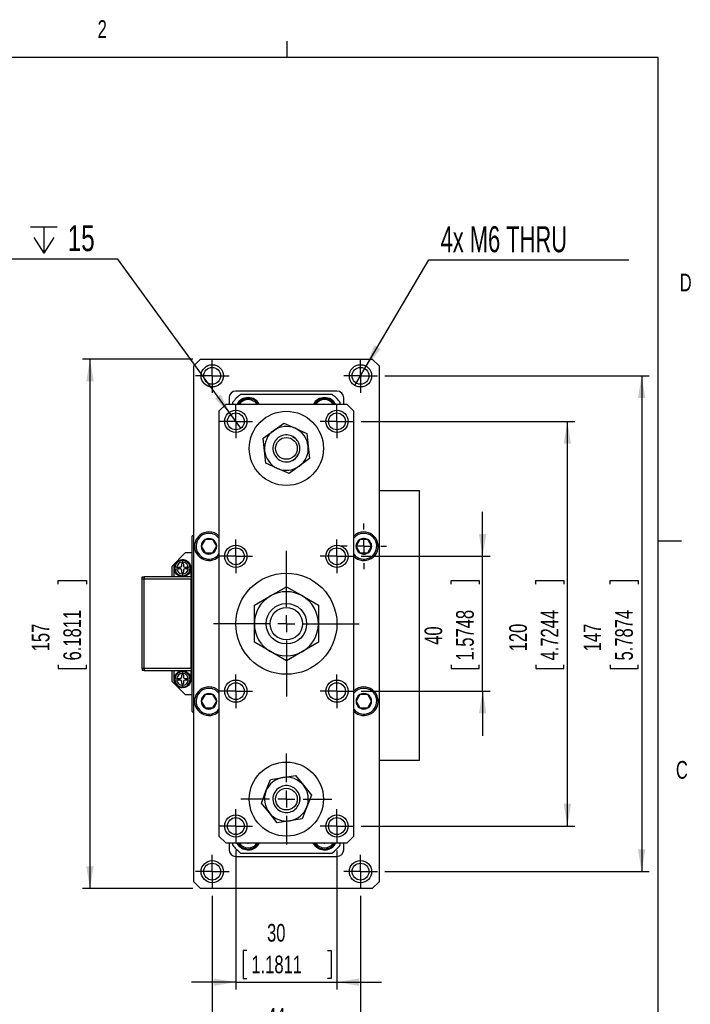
# Model space of a CAD drawing. Extents: x 11 to 421, y 5 to 275.
# Tile 9 of 9: x 330 to 420, y 143 to 275. Entities that reach past the tile are written whole.
import ezdxf
from ezdxf.enums import TextEntityAlignment as Align

# ---------------------------------------------------------------- set-up
doc = ezdxf.new("R2010")
doc.units = 0
doc.layers.get('0').update_dxf_attribs({"linetype": 'CONTINUOUS'})
doc.dimstyles.new('SLDDIMSTYLE1', dxfattribs={"dimtxt": 2.38125, "dimasz": 3, "dimexe": 0, "dimexo": 0.0625, "dimgap": 0.595313, "dimtad": 1, "dimlfac": 2.2, "dimrnd": 1e-09, "dimzin": 12, "dimsah": 1, "dimcen": 0.09, "dimazin": 3, "dimtfac": 1, "dimtofl": 0, "dimtmove": 0, "dimatfit": 3})
doc.dimstyles.new('SLDDIMSTYLE3', dxfattribs={"dimtxt": 2.38125, "dimasz": 3, "dimexe": 0, "dimexo": 0.0625, "dimgap": 0.595313, "dimtad": 1, "dimlfac": 2.2, "dimrnd": 1e-09, "dimzin": 12, "dimsah": 1, "dimcen": 0.09, "dimazin": 3, "dimtfac": 1, "dimtmove": 0, "dimatfit": 3})
doc.dimstyles.new('SLDDIMSTYLE6', dxfattribs={"dimtxt": 3.5, "dimasz": 3, "dimexe": 0, "dimexo": 0.0625, "dimgap": 0.875, "dimtad": 0, "dimtih": 1, "dimtoh": 1, "dimlfac": 2.2, "dimrnd": 1e-09, "dimzin": 12, "dimblk1": 'NONE', "dimsah": 1, "dimcen": 0, "dimazin": 3, "dimtfac": 1, "dimtmove": 0, "dimatfit": 3})

# ---------------------------------------------------------------- blocks, each defined once
blk = doc.blocks.new('*D30')
at = {"color": 7, "linetype": 'CONTINUOUS'}
for p, q in [((355.84, 157.24), (355.84, 133.3)), ((375.84, 157.24), (375.84, 133.3)), ((360.52, 138.56), (360.03, 138.56)), ((360.03, 138.56), (360.03, 134.78)), ((371.4, 138.56), (371.88, 138.56)), ((371.88, 138.56), (371.88, 134.78)), ((355.84, 134.3), (349.84, 134.3)), ((355.84, 134.3), (375.84, 134.3)), ((360.03, 134.78), (360.52, 134.78)), ((371.88, 134.78), (371.4, 134.78)), ((375.84, 134.3), (381.84, 134.3))]:
    blk.add_line(p, q, dxfattribs=at)
for points in [[(355.84, 134.3), (352.84, 134.8), (352.84, 133.8)], [(375.84, 134.3), (378.84, 133.8), (378.84, 134.8)]]:
    blk.add_solid(points, dxfattribs=at)
at = {"color": 7, "linetype": 'CONTINUOUS', "width": 0.7}
for s, p in [('44', (363.23, 139.05, 45.9)), ('1.7323', (361.12, 134.78, 45.9))]:
    blk.add_text(s, height=2.381, dxfattribs=at).set_placement(p, align=Align.BOTTOM_LEFT)
blk = doc.blocks.new('*D31')
at = {"color": 7, "linetype": 'CONTINUOUS'}
for p, q in [((359.02, 163.37), (359.02, 144.61)), ((372.65, 163.37), (372.65, 144.61)), ((360.52, 149.88), (360.03, 149.88)), ((360.03, 149.88), (360.03, 146.09)), ((371.4, 149.88), (371.88, 149.88)), ((371.88, 149.88), (371.88, 146.09)), ((360.03, 146.09), (360.52, 146.09)), ((371.88, 146.09), (371.4, 146.09)), ((359.02, 145.61), (353.02, 145.61)), ((359.02, 145.61), (372.65, 145.61)), ((372.65, 145.61), (378.65, 145.61))]:
    blk.add_line(p, q, dxfattribs=at)
for points in [[(359.02, 145.61), (356.02, 146.11), (356.02, 145.11)], [(372.65, 145.61), (375.65, 145.11), (375.65, 146.11)]]:
    blk.add_solid(points, dxfattribs=at)
at = {"color": 7, "linetype": 'CONTINUOUS', "width": 0.7}
for s, p in [('30', (363.23, 150.36, 45.9)), ('1.1811', (361.12, 146.09, 45.9))]:
    blk.add_text(s, height=2.381, dxfattribs=at).set_placement(p, align=Align.BOTTOM_LEFT)
blk = doc.blocks.new('*D32')
at = {"color": 7, "linetype": 'CONTINUOUS'}
for p, q in [((392.3, 203.01), (392.3, 209.01)), ((375.93, 203.01), (393.3, 203.01)), ((392.3, 184.83), (392.3, 203.01)), ((388.04, 199.25), (388.04, 199.73)), ((388.04, 199.73), (391.82, 199.73)), ((391.82, 199.73), (391.82, 199.25)), ((388.04, 188.37), (388.04, 187.88)), ((388.04, 187.88), (391.82, 187.88)), ((391.82, 187.88), (391.82, 188.37)), ((375.93, 184.83), (393.3, 184.83)), ((392.3, 184.83), (392.3, 178.83))]:
    blk.add_line(p, q, dxfattribs=at)
for points in [[(392.3, 203.01), (392.8, 206.01), (391.8, 206.01)], [(392.3, 184.83), (391.8, 181.83), (392.8, 181.83)]]:
    blk.add_solid(points, dxfattribs=at)
at = {"color": 7, "linetype": 'CONTINUOUS', "width": 0.7}
for s, p in [('1.5748', (391.82, 188.97, 45.9)), ('40', (387.56, 191.08, 45.9))]:
    blk.add_text(s, height=2.381, rotation=90, dxfattribs=at).set_placement(p, align=Align.BOTTOM_LEFT)
blk = doc.blocks.new('*D33')
at = {"color": 7, "linetype": 'CONTINUOUS'}
for p, q in [((375.93, 221.19), (404.73, 221.19)), ((403.73, 166.65), (403.73, 221.19)), ((399.46, 199.25), (399.46, 199.73)), ((399.46, 199.73), (403.24, 199.73)), ((403.24, 199.73), (403.24, 199.25)), ((399.46, 188.37), (399.46, 187.88)), ((399.46, 187.88), (403.24, 187.88)), ((403.24, 187.88), (403.24, 188.37)), ((375.93, 166.65), (404.73, 166.65))]:
    blk.add_line(p, q, dxfattribs=at)
for points in [[(403.73, 221.19), (403.23, 218.19), (404.23, 218.19)], [(403.73, 166.65), (404.23, 169.65), (403.23, 169.65)]]:
    blk.add_solid(points, dxfattribs=at)
at = {"color": 7, "linetype": 'CONTINUOUS', "width": 0.7}
for s, p in [('4.7244', (403.24, 188.97, 45.9)), ('120', (398.98, 190.2, 45.9))]:
    blk.add_text(s, height=2.381, rotation=90, dxfattribs=at).set_placement(p, align=Align.BOTTOM_LEFT)
blk = doc.blocks.new('*D34')
at = {"color": 7, "linetype": 'CONTINUOUS'}
for p, q in [((379.11, 227.33), (414.75, 227.33)), ((413.75, 227.33), (413.75, 160.51)), ((409.49, 199.25), (409.49, 199.73)), ((409.49, 199.73), (413.27, 199.73)), ((413.27, 199.73), (413.27, 199.25)), ((409.49, 188.37), (409.49, 187.88)), ((409.49, 187.88), (413.27, 187.88)), ((413.27, 187.88), (413.27, 188.37)), ((379.11, 160.51), (414.75, 160.51))]:
    blk.add_line(p, q, dxfattribs=at)
for points in [[(413.75, 227.33), (413.25, 224.33), (414.25, 224.33)], [(413.75, 160.51), (414.25, 163.51), (413.25, 163.51)]]:
    blk.add_solid(points, dxfattribs=at)
at = {"color": 7, "linetype": 'CONTINUOUS', "width": 0.7}
for s, p in [('5.7874', (413.27, 188.97, 45.9)), ('147', (409, 190.2, 45.9))]:
    blk.add_text(s, height=2.381, rotation=90, dxfattribs=at).set_placement(p, align=Align.BOTTOM_LEFT)
blk = doc.blocks.new('*D35')
at = {"color": 7, "linetype": 'CONTINUOUS'}
for p, q in [((353.24, 229.6), (338.35, 229.6)), ((339.35, 229.6), (339.35, 158.24)), ((335.08, 199.25), (335.08, 199.73)), ((335.08, 199.73), (338.86, 199.73)), ((338.86, 199.73), (338.86, 199.25)), ((335.08, 188.37), (335.08, 187.88)), ((335.08, 187.88), (338.86, 187.88)), ((338.86, 187.88), (338.86, 188.37)), ((353.24, 158.24), (338.35, 158.24))]:
    blk.add_line(p, q, dxfattribs=at)
for points in [[(339.35, 229.6), (338.85, 226.6), (339.85, 226.6)], [(339.35, 158.24), (339.85, 161.24), (338.85, 161.24)]]:
    blk.add_solid(points, dxfattribs=at)
at = {"color": 7, "linetype": 'CONTINUOUS', "width": 0.7}
for s, p in [('6.1811', (338.86, 188.97, 45.9)), ('157', (334.6, 190.2, 45.9))]:
    blk.add_text(s, height=2.381, rotation=90, dxfattribs=at).set_placement(p, align=Align.BOTTOM_LEFT)
blk = doc.blocks.new('SW_SYMBOL_HOLE_DEPTH')
at = {"color": 0, "linetype": 'CONTINUOUS'}
for p, q in [((0, 875), (800, 875)), ((400, 875), (400, 75)), ((100, 555), (400, 75)), ((700, 555), (400, 75))]:
    blk.add_line(p, q, dxfattribs=at)
blk = doc.blocks.new('*D36')
at = {"color": 7, "linetype": 'CONTINUOUS'}
for p, q in [((343.1, 243.04), (317.06, 243.04)), ((358.35, 222.11), (343.1, 243.04)), ((359.69, 220.27), (358.35, 222.11))]:
    blk.add_line(p, q, dxfattribs=at)
blk.add_solid([(358.35, 222.11), (356.99, 224.83), (356.18, 224.24)], dxfattribs=at)
at = {"color": 7, "linetype": 'CONTINUOUS', "xscale": 0.0044707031, "yscale": 0.0044707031, "zscale": 0.0044707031}
blk.add_blockref('SW_SYMBOL_HOLE_DEPTH', (331.34, 243.52), dxfattribs=at)
at = {"color": 7, "linetype": 'CONTINUOUS'}
for s, width, p in [('8x M6 ', 0.583333, (317.06, 243.09, 45.9)), ('15', 0.7, (336.34, 243.09, 45.9))]:
    blk.add_text(s, height=3.5, dxfattribs=dict(at, width=width)).set_placement(p, align=Align.BOTTOM_LEFT)
blk = doc.blocks.new('_NONE')
blk = doc.blocks.new('*D38')
at = {"color": 7, "linetype": 'CONTINUOUS'}
for p, q in [((376.6, 228.62), (385.05, 242.95)), ((385.05, 242.95), (412, 242.95)), ((375.07, 226.04), (376.6, 228.62))]:
    blk.add_line(p, q, dxfattribs=at)
blk.add_solid([(376.6, 228.62), (378.55, 230.95), (377.69, 231.46)], dxfattribs=at)
at = {"color": 7, "linetype": 'CONTINUOUS', "width": 0.63}
blk.add_text('4x M6 THRU', height=3.5, dxfattribs=at).set_placement((386.64, 242.95, 45.9), align=Align.BOTTOM_LEFT)
blk = doc.blocks.new('SW_CENTERMARKSYMBOL_4')
at = {"color": 0, "linetype": 'CONTINUOUS'}
for p, q in [((0, 2.27), (0, 9.82)), ((-2.27, 0), (-9.82, 0)), ((0, 0), (-1.14, 0)), ((0, 0), (0, 1.14)), ((0, 0), (0, -1.14)), ((0, 0), (1.14, 0)), ((2.27, 0), (9.82, 0)), ((0, -2.27), (0, -9.82))]:
    blk.add_line(p, q, dxfattribs=at)
blk = doc.blocks.new('SW_CENTERMARKSYMBOL_5')
at = {"color": 0, "linetype": 'CONTINUOUS'}
for p, q in [((0, 2.27), (0, 3.07)), ((-2.27, 0), (-3.07, 0)), ((0, 0), (-1.14, 0)), ((0, 0), (0, 1.14)), ((0, 0), (0, -1.14)), ((0, 0), (1.14, 0)), ((2.27, 0), (3.07, 0)), ((0, -2.27), (0, -3.07))]:
    blk.add_line(p, q, dxfattribs=at)
blk = doc.blocks.new('SW_CENTERMARKSYMBOL_6')
at = {"color": 0, "linetype": 'CONTINUOUS'}
for p, q in [((0, 1.14), (0, 2.27)), ((-1.14, 0), (-2.27, 0)), ((0, 0), (-1.14, 0)), ((0, 0), (0, 1.14)), ((0, 0), (0, -1.14)), ((0, 0), (1.14, 0)), ((1.14, 0), (2.27, 0)), ((0, -1.14), (0, -2.27))]:
    blk.add_line(p, q, dxfattribs=at)
blk = doc.blocks.new('SW_CENTERMARKSYMBOL_7')
at = {"color": 0, "linetype": 'CONTINUOUS'}
for p, q in [((0, 1.14), (0, 2.27)), ((-1.14, 0), (-2.27, 0)), ((0, 0), (-1.14, 0)), ((0, 0), (0, 1.14)), ((0, 0), (0, -1.14)), ((0, 0), (1.14, 0)), ((1.14, 0), (2.27, 0)), ((0, -1.14), (0, -2.27))]:
    blk.add_line(p, q, dxfattribs=at)
blk = doc.blocks.new('SW_CENTERMARKSYMBOL_8')
at = {"color": 0, "linetype": 'CONTINUOUS'}
for p, q in [((0, 1.14), (0, 2.27)), ((-1.14, 0), (-2.27, 0)), ((0, 0), (-1.14, 0)), ((0, 0), (0, 1.14)), ((0, 0), (0, -1.14)), ((0, 0), (1.14, 0)), ((1.14, 0), (2.27, 0)), ((0, -1.14), (0, -2.27))]:
    blk.add_line(p, q, dxfattribs=at)
blk = doc.blocks.new('SW_CENTERMARKSYMBOL_9')
at = {"color": 0, "linetype": 'CONTINUOUS'}
for p, q in [((0, 1.14), (0, 2.27)), ((-1.14, 0), (-2.27, 0)), ((0, 0), (-1.14, 0)), ((0, 0), (0, 1.14)), ((0, 0), (0, -1.14)), ((0, 0), (1.14, 0)), ((1.14, 0), (2.27, 0)), ((0, -1.14), (0, -2.27))]:
    blk.add_line(p, q, dxfattribs=at)
blk = doc.blocks.new('SW_CENTERMARKSYMBOL_10')
at = {"color": 0, "linetype": 'CONTINUOUS'}
for p, q in [((0, 1.14), (0, 2.27)), ((-1.14, 0), (-2.27, 0)), ((0, 0), (-1.14, 0)), ((0, 0), (0, 1.14)), ((0, 0), (0, -1.14)), ((0, 0), (1.14, 0)), ((1.14, 0), (2.27, 0)), ((0, -1.14), (0, -2.27))]:
    blk.add_line(p, q, dxfattribs=at)
blk = doc.blocks.new('SW_CENTERMARKSYMBOL_11')
at = {"color": 0, "linetype": 'CONTINUOUS'}
for p, q in [((0, 1.14), (0, 2.27)), ((-1.14, 0), (-2.27, 0)), ((0, 0), (-1.14, 0)), ((0, 0), (0, 1.14)), ((0, 0), (0, -1.14)), ((0, 0), (1.14, 0)), ((1.14, 0), (2.27, 0)), ((0, -1.14), (0, -2.27))]:
    blk.add_line(p, q, dxfattribs=at)
blk = doc.blocks.new('SW_CENTERMARKSYMBOL_12')
at = {"color": 0, "linetype": 'CONTINUOUS'}
for p, q in [((0, 1.14), (0, 2.27)), ((-1.14, 0), (-2.27, 0)), ((0, 0), (-1.14, 0)), ((0, 0), (0, 1.14)), ((0, 0), (0, -1.14)), ((0, 0), (1.14, 0)), ((1.14, 0), (2.27, 0)), ((0, -1.14), (0, -2.27))]:
    blk.add_line(p, q, dxfattribs=at)
blk = doc.blocks.new('SW_CENTERMARKSYMBOL_13')
at = {"color": 0, "linetype": 'CONTINUOUS'}
for p, q in [((0, 1.14), (0, 2.27)), ((-1.14, 0), (-2.27, 0)), ((0, 0), (-1.14, 0)), ((0, 0), (0, 1.14)), ((0, 0), (0, -1.14)), ((0, 0), (1.14, 0)), ((1.14, 0), (2.27, 0)), ((0, -1.14), (0, -2.27))]:
    blk.add_line(p, q, dxfattribs=at)
blk = doc.blocks.new('SW_CENTERMARKSYMBOL_14')
at = {"color": 0, "linetype": 'CONTINUOUS'}
for p, q in [((0, 1.14), (0, 2.27)), ((-1.14, 0), (-2.27, 0)), ((0, 0), (-1.14, 0)), ((0, 0), (0, 1.14)), ((0, 0), (0, -1.14)), ((0, 0), (1.14, 0)), ((1.14, 0), (2.27, 0)), ((0, -1.14), (0, -2.27))]:
    blk.add_line(p, q, dxfattribs=at)
blk = doc.blocks.new('SW_CENTERMARKSYMBOL_15')
at = {"color": 0, "linetype": 'CONTINUOUS'}
for p, q in [((0, 1.14), (0, 2.27)), ((-1.14, 0), (-2.27, 0)), ((0, 0), (-1.14, 0)), ((0, 0), (0, 1.14)), ((0, 0), (0, -1.14)), ((0, 0), (1.14, 0)), ((1.14, 0), (2.27, 0)), ((0, -1.14), (0, -2.27))]:
    blk.add_line(p, q, dxfattribs=at)
blk = doc.blocks.new('SW_CENTERMARKSYMBOL_16')
at = {"color": 0, "linetype": 'CONTINUOUS'}
for p, q in [((0, 1.14), (0, 2.27)), ((-1.14, 0), (-2.27, 0)), ((0, 0), (-1.14, 0)), ((0, 0), (0, 1.14)), ((0, 0), (0, -1.14)), ((0, 0), (1.14, 0)), ((1.14, 0), (2.27, 0)), ((0, -1.14), (0, -2.27))]:
    blk.add_line(p, q, dxfattribs=at)
blk = doc.blocks.new('SW_CENTERMARKSYMBOL_17')
at = {"color": 0, "linetype": 'CONTINUOUS'}
for p, q in [((0, 1.14), (0, 2.27)), ((-1.14, 0), (-2.27, 0)), ((0, 0), (-1.14, 0)), ((0, 0), (0, 1.14)), ((0, 0), (0, -1.14)), ((0, 0), (1.14, 0)), ((1.14, 0), (2.27, 0)), ((0, -1.14), (0, -2.27))]:
    blk.add_line(p, q, dxfattribs=at)
blk = doc.blocks.new('SW_CENTERMARKSYMBOL_18')
at = {"color": 0, "linetype": 'CONTINUOUS'}
for p, q in [((0, 2.27), (0, 6.14)), ((-2.27, 0), (-6.14, 0)), ((0, 0), (-1.14, 0)), ((0, 0), (0, 1.14)), ((0, 0), (0, -1.14)), ((0, 0), (1.14, 0)), ((2.27, 0), (6.14, 0)), ((0, -2.27), (0, -6.14))]:
    blk.add_line(p, q, dxfattribs=at)

msp = doc.modelspace()

# ---------------------------------------------------------------- linework, layer by layer
at = {"color": 7, "linetype": 'CONTINUOUS'}
for p, q in [((365.9442, 270.3087), (365.9442, 272.4626)), ((15.9068, 270.3087), (415.9568, 270.3087)), ((415.9568, 9.9587), (415.9568, 270.3087)), ((354.2441, 229.6015), (353.335, 228.6924)), ((354.2441, 229.6015), (377.426, 229.6015)), ((378.335, 228.6924), (377.426, 229.6015)), ((353.335, 159.1469), (353.335, 228.6924)), ((378.335, 228.6924), (378.335, 159.1469)), ((358.1078, 224.3742), (358.1078, 223.4651)), ((372.6532, 225.2833), (359.0169, 225.2833)), ((372.0175, 224.8288), (359.6526, 224.8288)), ((373.5623, 223.4651), (373.5623, 224.3742)), ((357.6532, 223.4651), (356.7441, 222.556)), ((374.0169, 223.4651), (357.6532, 223.4651)), ((358.5623, 223.7385), (358.5623, 223.4651)), ((373.1078, 223.4651), (373.1078, 223.7385)), ((374.926, 222.556), (374.0169, 223.4651)), ((356.7441, 222.556), (356.7441, 165.2833)), ((374.926, 165.2833), (374.926, 222.556)), ((364.0929, 219.9423), (365.4707, 220.9481)), ((365.4707, 220.9481), (367.0306, 220.2579)), ((362.7152, 218.9365), (364.0929, 219.9423)), ((367.0306, 220.2579), (368.5905, 219.5676)), ((368.5905, 219.5676), (368.7727, 217.8716)), ((362.8974, 217.2405), (362.7152, 218.9365)), ((364.211, 218.3736), (364.2373, 218.3658)), ((368.7727, 217.8716), (368.9549, 216.1755)), ((363.0796, 215.5444), (362.8974, 217.2405)), ((364.6395, 214.8542), (363.0796, 215.5444)), ((366.1196, 215.7876), (366.119, 215.7601)), ((367.5772, 215.1697), (366.1994, 214.1639)), ((368.9549, 216.1755), (367.5772, 215.1697)), ((366.1994, 214.1639), (364.6395, 214.8542)), ((378.335, 211.8742), (383.7896, 211.8742)), ((383.7896, 175.5106), (383.7896, 211.8742)), ((353.335, 205.9651), (353.1078, 205.7378)), ((353.1078, 182.1015), (353.1078, 205.7378)), ((354.8643, 205.2746), (354.3394, 204.3656)), ((355.914, 205.2746), (354.8643, 205.2746)), ((356.4389, 204.3656), (355.914, 205.2746)), ((375.7561, 205.2746), (375.2312, 204.3656)), ((376.8058, 205.2746), (375.7561, 205.2746)), ((377.3307, 204.3656), (376.8058, 205.2746)), ((415.9568, 205.1124), (419.1318, 205.1124)), ((352.1987, 203.4651), (350.3805, 201.6469)), ((353.1078, 203.4651), (352.1987, 203.4651)), ((354.3394, 204.3656), (354.8643, 203.4565)), ((354.8643, 203.4565), (355.914, 203.4565)), ((355.914, 203.4565), (356.4389, 204.3656)), ((375.2312, 204.3656), (375.7561, 203.4565)), ((375.7561, 203.4565), (376.8058, 203.4565)), ((376.8058, 203.4565), (377.3307, 204.3656)), ((351.7214, 201.7151), (351.7214, 201.9878)), ((351.835, 202.4424), (351.835, 202.2151)), ((351.9487, 201.9878), (351.9487, 201.7151)), ((350.3805, 201.6469), (350.3805, 200.2378)), ((350.6532, 201.3288), (350.6532, 200.2378)), ((351.2632, 201.5333), (351.5396, 201.5333)), ((351.5396, 201.306), (351.2669, 201.306)), ((351.7214, 200.8515), (351.7214, 201.1242)), ((351.835, 200.6242), (351.835, 200.3969)), ((351.9487, 201.1242), (351.9487, 200.8515)), ((351.9714, 200.4015), (351.9714, 200.3144)), ((352.1305, 201.5333), (352.4032, 201.5333)), ((352.4032, 201.306), (352.1305, 201.306)), ((353.0169, 200.2378), (353.0169, 201.3288)), ((346.376, 200.2378), (346.6487, 200.2378)), ((346.376, 199.9606), (346.376, 200.2378)), ((346.376, 187.8788), (346.376, 199.9606)), ((346.376, 199.9606), (346.6487, 199.9606)), ((346.6487, 200.2378), (346.6487, 199.9606)), ((346.6532, 200.2378), (346.6487, 200.2378)), ((346.6532, 199.9651), (346.6487, 199.9651)), ((346.6487, 199.9606), (346.6532, 199.9606)), ((346.6487, 187.8788), (346.6487, 199.9606)), ((353.0169, 200.2378), (346.6532, 200.2378)), ((346.6532, 199.9651), (346.6532, 200.2378)), ((346.6532, 199.9606), (346.6532, 199.9651)), ((346.6532, 199.9651), (353.0169, 199.9651)), ((351.835, 200.3924), (351.835, 200.306)), ((353.0169, 200.2378), (353.0169, 199.9651)), ((353.0169, 187.8742), (353.0169, 199.9651)), ((353.0169, 199.8288), (353.1078, 199.8288)), ((363.676, 197.6593), (365.835, 198.9059)), ((365.835, 198.9059), (367.9941, 197.6593)), ((361.5169, 196.4128), (363.676, 197.6593)), ((367.9941, 197.6593), (370.1532, 196.4128)), ((361.5169, 193.9197), (361.5169, 196.4128)), ((370.1532, 196.4128), (370.1532, 193.9197)), ((361.5169, 191.4266), (361.5169, 193.9197)), ((370.1532, 193.9197), (370.1532, 191.4266)), ((363.676, 190.18), (361.5169, 191.4266)), ((370.1532, 191.4266), (367.9941, 190.18)), ((365.835, 188.9335), (363.676, 190.18)), ((367.9941, 190.18), (365.835, 188.9335)), ((346.6487, 187.8788), (346.376, 187.8788)), ((346.376, 187.8788), (346.376, 187.6015)), ((346.6487, 187.6015), (346.376, 187.6015)), ((346.6532, 187.8788), (346.6487, 187.8788)), ((346.6487, 187.8788), (346.6487, 187.6015)), ((346.6487, 187.8742), (346.6532, 187.8742)), ((346.6487, 187.6015), (346.6532, 187.6015)), ((346.6532, 187.8742), (346.6532, 187.8788)), ((353.0169, 187.8742), (346.6532, 187.8742)), ((346.6532, 187.6015), (346.6532, 187.8742)), ((346.6532, 187.6015), (353.0169, 187.6015)), ((350.3805, 187.6015), (350.3805, 186.1924)), ((350.6532, 187.6015), (350.6532, 186.5106)), ((351.835, 187.4424), (351.835, 187.2151)), ((353.1078, 188.0106), (353.0169, 188.0106)), ((353.0169, 187.8742), (353.0169, 187.6015)), ((353.0169, 186.5106), (353.0169, 187.6015)), ((350.3805, 186.1924), (352.1987, 184.3742)), ((351.2632, 186.5333), (351.5396, 186.5333)), ((351.5396, 186.306), (351.2669, 186.306)), ((351.7214, 186.7151), (351.7214, 186.9878)), ((351.7214, 185.8515), (351.7214, 186.1242)), ((351.9487, 186.9878), (351.9487, 186.7151)), ((351.9487, 186.1242), (351.9487, 185.8515)), ((352.1305, 186.5333), (352.4032, 186.5333)), ((352.4032, 186.306), (352.1305, 186.306)), ((351.835, 185.6242), (351.835, 185.3969)), ((351.835, 185.3924), (351.835, 185.306)), ((351.9714, 185.4015), (351.9714, 185.3144)), ((352.1987, 184.3742), (353.1078, 184.3742)), ((354.8643, 184.3829), (354.3394, 183.4738)), ((354.3394, 183.4738), (354.8643, 182.5647)), ((355.914, 184.3829), (354.8643, 184.3829)), ((356.4389, 183.4738), (355.914, 184.3829)), ((355.914, 182.5647), (356.4389, 183.4738)), ((375.7561, 184.3829), (375.2312, 183.4738)), ((375.2312, 183.4738), (375.7561, 182.5647)), ((376.8058, 184.3829), (375.7561, 184.3829)), ((377.3307, 183.4738), (376.8058, 184.3829)), ((376.8058, 182.5647), (377.3307, 183.4738)), ((353.1078, 182.1015), (353.335, 181.8742)), ((354.8643, 182.5647), (355.914, 182.5647)), ((375.7561, 182.5647), (376.8058, 182.5647)), ((378.335, 175.5106), (383.7896, 175.5106)), ((363.0768, 171.3423), (363.6882, 172.9348)), ((363.6882, 172.9348), (365.3731, 173.2015)), ((365.3731, 173.2015), (367.0579, 173.4682)), ((367.0579, 173.4682), (368.1313, 172.1425)), ((362.4654, 169.7498), (363.0768, 171.3423)), ((364.7627, 171.7516), (364.7826, 171.7327)), ((368.1313, 172.1425), (369.2047, 170.8168)), ((367.6511, 170.1954), (367.5411, 169.7436)), ((367.646, 170.4456), (367.6511, 170.1954)), ((369.2047, 170.8168), (368.5933, 169.2243)), ((363.5388, 168.4241), (362.4654, 169.7498)), ((365.2817, 168.5797), (365.2686, 168.5556)), ((368.5933, 169.2243), (367.9819, 167.6318)), ((364.6122, 167.0984), (363.5388, 168.4241)), ((366.297, 167.3651), (364.6122, 167.0984)), ((367.9819, 167.6318), (366.297, 167.3651)), ((356.7441, 165.2833), (357.6532, 164.3742)), ((374.0169, 164.3742), (374.926, 165.2833)), ((357.6532, 164.3742), (374.0169, 164.3742)), ((358.1078, 164.3742), (358.1078, 163.4651)), ((358.5623, 164.3742), (358.5623, 164.1008)), ((360.5127, 164.3742), (360.5965, 164.3593)), ((370.7979, 164.3742), (370.8874, 164.3586)), ((373.1078, 164.1008), (373.1078, 164.3742)), ((373.5623, 163.4651), (373.5623, 164.3742)), ((359.0169, 162.556), (372.6532, 162.556)), ((359.6526, 163.0106), (372.0175, 163.0106)), ((353.335, 159.1469), (354.2441, 158.2378)), ((377.426, 158.2378), (354.2441, 158.2378)), ((377.426, 158.2378), (378.335, 159.1469))]:
    msp.add_line(p, q, dxfattribs=at)
for points in [[(360.6923, 223.4859), (360.5895, 223.4792), (360.5127, 223.4651)], [(360.8722, 223.4651), (360.7951, 223.4792), (360.6923, 223.4859)], [(361.9018, 223.4651), (361.694, 223.7218), (361.4081, 223.9388)], [(371.1574, 223.4651), (371.133, 223.4704), (371.0309, 223.4841)], [(366.6481, 219.1273), (366.9315, 218.998), (367.054, 218.905)], [(367.4913, 218.3061), (367.6023, 217.8419), (367.6001, 217.8168)], [(367.2753, 171.3108), (367.4685, 171.0665), (367.5351, 170.9278)], [(367.5351, 170.9278), (367.5645, 170.8445), (367.646, 170.4456)], [(359.4872, 163.9354), (359.2417, 164.2459), (359.17, 164.3742)], [(369.7723, 163.9354), (369.5269, 164.2459), (369.4552, 164.3742)]]:
    msp.add_lwpolyline(points, dxfattribs=at)
for centre, radius in [((355.835, 227.3288), 1.5), ((355.835, 227.3288), 1.1364), ((375.835, 227.3288), 1.5), ((375.835, 227.3288), 1.1364), ((359.0169, 221.1924), 1.5), ((359.0169, 221.1924), 1.1364), ((365.835, 217.556), 5), ((372.6532, 221.1924), 1.5), ((372.6532, 221.1924), 1.1364), ((365.835, 217.556), 1.4695), ((359.0169, 203.0106), 1.5), ((372.6532, 203.0106), 1.5), ((359.0169, 203.0106), 1.1364), ((372.6532, 203.0106), 1.1364), ((351.835, 201.4197), 1.1364), ((365.835, 193.9197), 6.8182), ((365.835, 193.9197), 2.7273), ((365.835, 193.9197), 2.1818), ((351.835, 186.4197), 1.1364), ((359.0169, 184.8288), 1.5), ((359.0169, 184.8288), 1.1364), ((372.6532, 184.8288), 1.5), ((372.6532, 184.8288), 1.1364), ((365.835, 170.2833), 5), ((365.835, 170.2833), 1.4695), ((359.0169, 166.6469), 1.5), ((359.0169, 166.6469), 1.1364), ((372.6532, 166.6469), 1.5), ((372.6532, 166.6469), 1.1364), ((355.835, 160.5106), 1.5), ((375.835, 160.5106), 1.5), ((355.835, 160.5106), 1.1364), ((375.835, 160.5106), 1.1364)]:
    msp.add_circle(centre, radius, dxfattribs=at)
for centre, radius, start, end in [((359.0169, 224.3742), 0.9091, 90, 180), ((365.835, 217.556), 9.5455, 130.367594, 139.632406), ((360.6925, 222.6986), 1.7045, 26.72301, 153.27699), ((360.6925, 222.6986), 1.5909, 60.011781, 151.19713), ((370.9776, 222.6986), 1.7045, 26.72301, 153.27699), ((370.9776, 222.6986), 1.5909, 28.80287, 151.19713), ((365.835, 217.556), 9.5455, 40.367594, 49.632406), ((372.6532, 224.3742), 0.9091, 360, 90), ((360.6925, 222.6986), 1.4318, 60.011781, 147.633663), ((360.6925, 222.6986), 1.5909, 28.80287, 60.011781), ((370.9776, 222.6986), 1.4318, 32.366337, 147.633663), ((370.9776, 222.6986), 0.7873, 86.121367, 103.199511), ((365.835, 217.556), 2.9545, 66.131213, 126.131213), ((365.835, 217.556), 2.9545, 126.131213, 186.131213), ((365.835, 217.556), 1.8182, 47.898228, 153.278867), ((365.835, 217.556), 2.9545, 6.131213, 66.131213), ((365.835, 217.556), 1.8182, 153.278867, 278.983559), ((365.835, 217.556), 1.8182, 278.983559, 24.364198), ((365.835, 217.556), 1.8182, 24.364198, 47.898228), ((365.835, 217.556), 1.8182, 321.312282, 24.364198), ((365.835, 217.556), 2.9545, 306.131213, 6.131213), ((365.835, 217.556), 2.9545, 186.131213, 246.131213), ((365.835, 217.556), 1.8182, 278.983559, 321.312282), ((365.835, 217.556), 2.9545, 246.131213, 306.131213), ((355.3891, 204.3656), 1.9318, 90, 314.53982), ((355.3891, 204.3656), 1.7386, 90, 321.200064), ((355.3891, 204.3656), 1.9318, 45.46018, 90), ((355.3891, 204.3656), 1.7386, 38.799936, 90), ((376.2809, 204.3656), 1.9318, 225.46018, 90), ((376.2809, 204.3656), 1.9318, 90, 134.53982), ((376.2809, 204.3656), 1.7386, 90, 141.200064), ((376.2809, 204.3656), 1.7386, 218.799936, 90), ((355.3891, 204.3656), 1.0497, 120, 180), ((355.3891, 204.3656), 1.0497, 60, 120), ((355.3891, 204.3656), 1.0497, 0, 60), ((376.2809, 204.3656), 1.0497, 120, 180), ((376.2809, 204.3656), 1.0497, 60, 120), ((376.2809, 204.3656), 1.0497, 0, 60), ((355.3891, 204.3656), 1.0497, 180, 240), ((355.3891, 204.3656), 1.0497, 240, 300), ((355.3891, 204.3656), 1.0497, 300, 0), ((376.2809, 204.3656), 1.0497, 180, 240), ((376.2809, 204.3656), 1.0497, 240, 300), ((376.2809, 204.3656), 1.0497, 300, 0), ((351.835, 201.3288), 1.1818, 148.072473, 179.999998), ((351.835, 201.4197), 1.1136, 277.033461, 270), ((351.835, 201.4197), 1.0227, 90, 270), ((351.835, 201.4197), 0.7955, 90, 270), ((351.835, 201.9878), 0.1136, 0, 180), ((351.835, 201.4197), 1.0227, 270, 90), ((351.835, 201.4197), 0.7955, 270, 90), ((351.835, 201.3288), 1.1818, 0.000002, 31.927527), ((351.2669, 201.4197), 0.1137, 91.8407, 270), ((351.5396, 201.7151), 0.1818, 270, 0), ((351.5396, 201.1242), 0.1818, 360, 90), ((351.835, 200.8515), 0.1136, 180, 360), ((351.835, 201.4197), 1.0273, 270, 277.62815), ((352.1305, 201.7151), 0.1818, 180, 270), ((352.1305, 201.1242), 0.1818, 90, 180), ((352.4032, 201.4197), 0.1136, 270, 90), ((365.835, 193.9197), 4.3182, 60, 120), ((365.835, 193.9197), 4.3182, 120, 180), ((365.835, 193.9197), 4.3182, 0, 60), ((365.835, 193.9197), 4.3182, 180, 240), ((365.835, 193.9197), 4.3182, 300, 0), ((365.835, 193.9197), 4.3182, 240, 300), ((351.835, 186.4197), 1.1136, 277.033461, 270), ((351.835, 186.4197), 1.0227, 90, 270), ((351.835, 186.4197), 0.7955, 90, 270), ((351.835, 186.4197), 1.0227, 270, 90), ((351.835, 186.4197), 0.7955, 270, 90), ((351.835, 186.5106), 1.1818, 180.000002, 211.927527), ((351.2669, 186.4197), 0.1137, 91.8407, 270), ((351.5396, 186.7151), 0.1818, 270, 0), ((351.5396, 186.1242), 0.1818, 360, 90), ((351.835, 186.9878), 0.1136, 0, 180), ((351.835, 185.8515), 0.1136, 180, 360), ((352.1305, 186.7151), 0.1818, 180, 270), ((352.1305, 186.1242), 0.1818, 90, 180), ((352.4032, 186.4197), 0.1136, 270, 90), ((351.835, 186.5106), 1.1818, 328.072473, 360), ((351.835, 186.4197), 1.0273, 270, 277.62815), ((355.3891, 183.4738), 1.9318, 90, 314.53982), ((355.3891, 183.4738), 1.7386, 90, 321.200064), ((355.3891, 183.4738), 1.0497, 60, 120), ((355.3891, 183.4738), 1.9318, 45.46018, 90), ((355.3891, 183.4738), 1.7386, 38.799936, 90), ((376.2809, 183.4738), 1.9318, 225.46018, 90), ((376.2809, 183.4738), 1.9318, 90, 134.53982), ((376.2809, 183.4738), 1.7386, 90, 141.200064), ((376.2809, 183.4738), 1.7386, 218.799936, 90), ((376.2809, 183.4738), 1.0497, 60, 120), ((355.3891, 183.4738), 1.0497, 120, 180), ((355.3891, 183.4738), 1.0497, 180, 240), ((355.3891, 183.4738), 1.0497, 0, 60), ((355.3891, 183.4738), 1.0497, 300, 0), ((376.2809, 183.4738), 1.0497, 120, 180), ((376.2809, 183.4738), 1.0497, 180, 240), ((376.2809, 183.4738), 1.0497, 0, 60), ((376.2809, 183.4738), 1.0497, 300, 0), ((355.3891, 183.4738), 1.0497, 240, 300), ((376.2809, 183.4738), 1.0497, 240, 300), ((365.835, 170.2833), 2.9545, 98.995975, 158.995975), ((365.835, 170.2833), 2.9545, 38.995975, 98.995975), ((365.835, 170.2833), 2.9545, 158.995975, 218.995975), ((365.835, 170.2833), 1.8182, 126.143628, 251.848321), ((365.835, 170.2833), 1.8182, 20.76299, 126.143628), ((365.835, 170.2833), 2.9545, 338.995975, 38.995975), ((365.835, 170.2833), 1.8182, 251.848321, 357.22896), ((365.835, 170.2833), 1.8182, 357.22896, 20.76299), ((365.835, 170.2833), 2.9545, 278.995975, 338.995975), ((365.835, 170.2833), 2.9545, 218.995975, 278.995975), ((359.0169, 163.4651), 0.9091, 180, 270), ((365.835, 170.2833), 9.5455, 220.367594, 229.632406), ((360.6925, 165.1407), 1.5909, 208.80287, 331.19713), ((360.6925, 165.1407), 1.4318, 212.366337, 327.633663), ((360.6925, 165.1407), 1.7045, 225, 333.27699), ((360.6925, 165.1407), 0.7873, 262.998473, 283.199511), ((370.9776, 165.1407), 1.5909, 208.80287, 331.19713), ((370.9776, 165.1407), 1.4318, 212.366337, 327.633663), ((370.9776, 165.1407), 1.7045, 225, 333.27699), ((370.9776, 165.1407), 0.7873, 263.420481, 283.199511), ((365.835, 170.2833), 9.5455, 310.367594, 319.632406), ((372.6532, 163.4651), 0.9091, 270, 0)]:
    msp.add_arc(centre, radius, start, end, dxfattribs=at)

# ---------------------------------------------------------------- block references
for name, p in [('SW_CENTERMARKSYMBOL_8', (355.835, 227.3288)), ('SW_CENTERMARKSYMBOL_9', (375.835, 227.3288)), ('SW_CENTERMARKSYMBOL_15', (359.0169, 221.1924)), ('SW_CENTERMARKSYMBOL_16', (372.6532, 221.1924)), ('SW_CENTERMARKSYMBOL_5', (376.2809, 204.3656)), ('SW_CENTERMARKSYMBOL_13', (359.0169, 203.0106)), ('SW_CENTERMARKSYMBOL_14', (372.6532, 203.0106)), ('SW_CENTERMARKSYMBOL_4', (365.835, 193.9197)), ('SW_CENTERMARKSYMBOL_17', (359.0169, 184.8288)), ('SW_CENTERMARKSYMBOL_10', (372.6532, 184.8288)), ('SW_CENTERMARKSYMBOL_18', (365.835, 170.2833)), ('SW_CENTERMARKSYMBOL_11', (359.0169, 166.6469)), ('SW_CENTERMARKSYMBOL_12', (372.6532, 166.6469)), ('SW_CENTERMARKSYMBOL_7', (355.835, 160.5106)), ('SW_CENTERMARKSYMBOL_6', (375.835, 160.5106))]:
    msp.add_blockref(name, p, dxfattribs=at)

# ---------------------------------------------------------------- texts
at = {"color": 7, "linetype": 'CONTINUOUS', "width": 0.7}
for s, p in [('2', (340.3853, 272.1699)), ('D', (418.8794, 238.0018)), ('C', (418.368, 172.3194))]:
    msp.add_text(s, height=2.3813, dxfattribs=at).set_placement(p, align=Align.BOTTOM_LEFT)

# ---------------------------------------------------------------- dimensions: what is measured, and where the dimension line sits
at = {"color": 7, "linetype": 'CONTINUOUS'}
for p1, p2, text, picture, middle in [((359.686, 220.2739), (358.3478, 222.1109), '8x M6 {\\fGDT;x}15', '*D36', (329.2852, 245.8439)), ((375.0728, 226.0368), (376.5972, 228.6207), '4x M6 THRU', '*D38', (399.3192, 245.7327))]:
    dim = msp.add_diameter_dim_2p(p1=p1, p2=p2, text=text, dimstyle='SLDDIMSTYLE6', override={"dimpost": '<>'}, dxfattribs=at)
    dim.commit()
    dim.dimension.update_dxf_attribs({"geometry": picture, "text_midpoint": middle, "dimtype": 163})
for base, p1, p2, dimstyle, picture, middle in [((339.3451, 158.2378), (354.2441, 229.6015), (354.2441, 158.2378), 'SLDDIMSTYLE1', '*D35', (339.3451, 193.8072)), ((413.7538, 160.5106), (378.1078, 227.3288), (378.1078, 160.5106), 'SLDDIMSTYLE1', '*D34', (413.7538, 193.8072)), ((403.7253, 221.1924), (374.926, 166.6469), (374.926, 221.1924), 'SLDDIMSTYLE1', '*D33', (403.7253, 193.8072)), ((392.3047, 203.0106), (374.926, 184.8288), (374.926, 203.0106), 'SLDDIMSTYLE3', '*D32', (392.3047, 193.8072))]:
    dim = msp.add_linear_dim(base=base, p1=p1, p2=p2, angle=90, dimstyle=dimstyle, dxfattribs=at)
    dim.commit()
    dim.dimension.update_dxf_attribs({"geometry": picture, "text_midpoint": middle, "dimtype": 160})
for base, p1, p2, picture, middle in [((372.6532, 145.6116), (359.0169, 164.3742), (372.6532, 164.3742), '*D31', (365.9572, 145.6116)), ((375.835, 134.2966), (355.835, 158.2378), (375.835, 158.2378), '*D30', (365.9572, 134.2966))]:
    dim = msp.add_linear_dim(base=base, p1=p1, p2=p2, dimstyle='SLDDIMSTYLE3', dxfattribs=at)
    dim.commit()
    dim.dimension.update_dxf_attribs({"geometry": picture, "text_midpoint": middle, "dimtype": 160})

doc.saveas('drawing.dxf')
